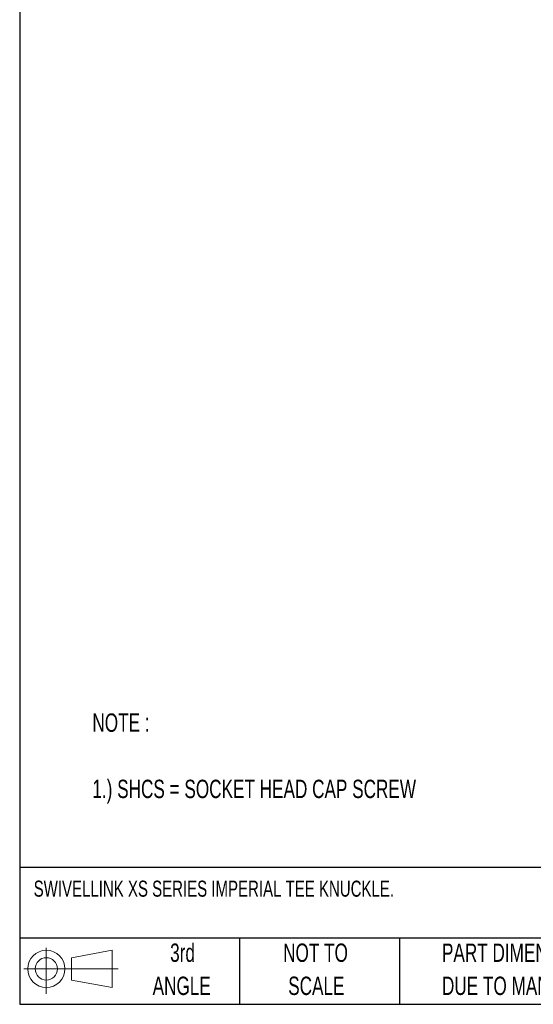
# Model space of a CAD drawing. Header units: inches. Extents: x 0.2 to 10.8, y 0.2 to 8.2.
# Tile 1 of 28: x 0.2 to 2.6, y 0.2 to 4.7. Entities that reach past the tile are written whole.
import ezdxf

# ---------------------------------------------------------------- set-up
doc = ezdxf.new("R2010")
doc.units = ezdxf.units.IN
doc.header["$MEASUREMENT"] = 0
doc.layers.add('TEXT', color=140, linetype='Continuous', lineweight=25)
doc.styles.add('SLDTEXTSTYLE0', font='TXT', dxfattribs={"width": 0.7})

# ---------------------------------------------------------------- blocks, each defined once
blk = doc.blocks.new('Block11')
at = {"color": 7, "linetype": 'Continuous', "lineweight": 18}
for p, q in [((0.1019, 0.2091), (0.1019, 0)), ((0.2157, 0.1641), (0.4006, 0.1981)), ((0.4006, 0.1981), (0.4006, 0.0288)), ((0.2157, 0.0628), (0.2157, 0.1641)), ((0, 0.1135), (0.4281, 0.1135)), ((0.2157, 0.0628), (0.4006, 0.0288))]:
    blk.add_line(p, q, dxfattribs=at)
for radius in [0.0846, 0.0506]:
    blk.add_circle((0.1019, 0.1135), radius, dxfattribs=at)
blk = doc.blocks.new('Block12')
at = {"color": 7, "linetype": 'Continuous'}
blk.add_blockref('Block11', (0, 0), dxfattribs=at)

msp = doc.modelspace()

# ---------------------------------------------------------------- linework, layer by layer
at = {"layer": 'TEXT'}
for p, q in [((0.25, 8.25), (0.25, 0.25)), ((10.75, 0.8711), (0.25, 0.8711)), ((10.75, 0.55), (0.25, 0.55)), ((1.25, 0.55), (1.25, 0.25)), ((1.9768, 0.55), (1.9768, 0.25)), ((0.25, 0.25), (10.75, 0.25))]:
    msp.add_line(p, q, dxfattribs=at)

# ---------------------------------------------------------------- block references
msp.add_blockref('Block12', (0.2692, 0.2974), dxfattribs=at)

# ---------------------------------------------------------------- texts
at = {"layer": 'TEXT', "style": 'SLDTEXTSTYLE0'}
for s, insert, char_height, attachment_point in [('NOTE :', (0.5806, 1.5712), 0.08333, 1), ('1.) SHCS = SOCKET HEAD CAP SCREW', (0.5806, 1.2702), 0.083333, 1), ('SWIVELLINK XS SERIES IMPERIAL TEE KNUCKLE.', (0.3136, 0.8118), 0.072917, 1), ('3rd', (0.9906, 0.5261), 0.08333, 2), ('NOT TO', (1.5951, 0.5261), 0.08333, 2), ('PART DIMENSIONS MAY DIFFER SLIGHTLY', (2.1701, 0.5261), 0.083333, 1), ('ANGLE', (0.9868, 0.3757), 0.08333, 2), ('SCALE', (1.5989, 0.3757), 0.08333, 2), ("DUE TO MANUFACTURER'S VARIANCES", (2.1701, 0.3757), 0.083333, 1)]:
    msp.add_mtext(s, dxfattribs=dict(at, insert=insert, char_height=char_height, attachment_point=attachment_point))

doc.saveas('drawing.dxf')
